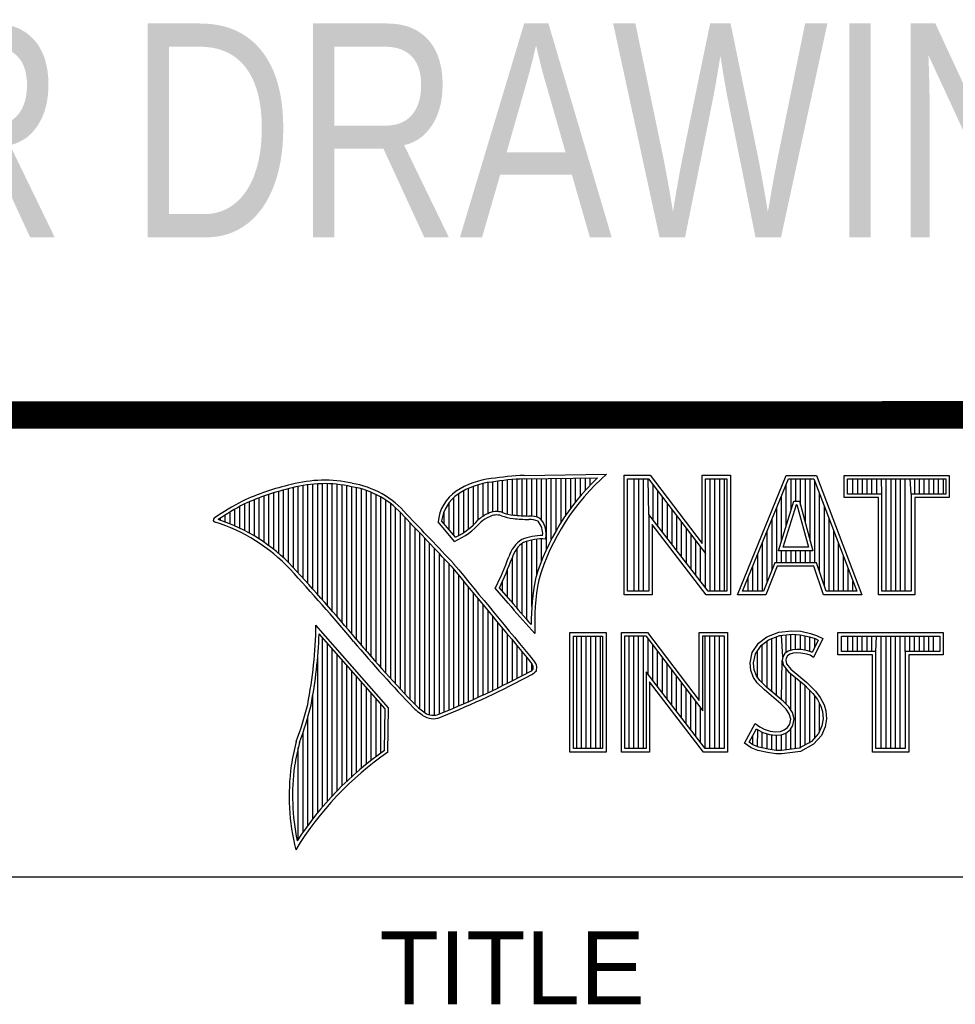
# Model space of a CAD drawing. Header units: inches. Extents: x 0.2 to 16.8, y 0.2 to 10.8.
# Tile 11 of 15: x 13.085 to 13.768, y 1.54 to 2.259. Entities that reach past the tile are written whole.
import ezdxf

# ---------------------------------------------------------------- set-up
doc = ezdxf.new("R2010")
doc.units = ezdxf.units.IN
doc.header["$LTSCALE"] = 0.935
doc.header["$MEASUREMENT"] = 0
doc.layers.get('0').update_dxf_attribs({"linetype": 'CONTINUOUS'})
doc.styles.get("Standard").update_dxf_attribs({"font": 'txt', "width": 0.8})
doc.styles.add('TEXTSTYLE_2', font='txt')

msp = doc.modelspace()

# ---------------------------------------------------------------- linework, layer by layer
at = {"color": 2, "linetype": 'CONTINUOUS'}
for p, q in [((13.42661, 1.89822), (13.42661, 1.92095)), ((13.43017, 1.89946), (13.43017, 1.92144)), ((13.43372, 1.89972), (13.43372, 1.92195)), ((13.43727, 1.89906), (13.43727, 1.9224)), ((13.44083, 1.89795), (13.44083, 1.92278)), ((13.44438, 1.89725), (13.44438, 1.9231)), ((13.44794, 1.89688), (13.44794, 1.92337)), ((13.45149, 1.89664), (13.45149, 1.92357)), ((13.45293, 1.92614), (13.51325, 1.92706)), ((13.453, 1.92364), (13.50667, 1.92446)), ((13.45505, 1.8965), (13.45505, 1.92367)), ((13.4586, 1.89642), (13.4586, 1.92372)), ((13.46216, 1.89573), (13.46216, 1.92378)), ((13.46571, 1.8935), (13.46571, 1.92383)), ((13.46926, 1.87203), (13.46926, 1.92389)), ((13.47282, 1.87938), (13.47282, 1.92394)), ((13.47637, 1.88593), (13.47637, 1.92399)), ((13.47993, 1.89186), (13.47993, 1.92405)), ((13.48348, 1.89728), (13.48348, 1.9241)), ((13.48704, 1.90228), (13.48704, 1.92416)), ((13.49059, 1.90692), (13.49059, 1.92421)), ((13.49415, 1.91125), (13.49415, 1.92427)), ((13.4977, 1.9153), (13.4977, 1.92432)), ((13.50125, 1.9191), (13.50125, 1.92437)), ((13.52607, 1.92627), (13.54513, 1.92627)), ((13.52607, 1.83895), (13.52607, 1.92627)), ((13.5286, 1.92374), (13.54388, 1.92374)), ((13.5286, 1.84148), (13.5286, 1.92374)), ((13.53324, 1.84148), (13.53324, 1.92374)), ((13.53672, 1.84148), (13.53672, 1.92374)), ((13.5402, 1.84148), (13.5402, 1.92374)), ((13.54409, 1.89763), (13.54367, 1.92374)), ((13.54388, 1.92374), (13.58542, 1.86899)), ((13.54513, 1.92627), (13.58289, 1.87651)), ((13.58289, 1.92627), (13.60361, 1.92627)), ((13.58289, 1.87651), (13.58289, 1.92627)), ((13.58542, 1.92374), (13.60109, 1.92374)), ((13.58542, 1.86899), (13.58542, 1.92374)), ((13.58885, 1.84148), (13.58885, 1.92374)), ((13.59233, 1.84148), (13.59233, 1.92374)), ((13.5958, 1.84148), (13.5958, 1.92374)), ((13.59928, 1.84148), (13.59928, 1.92374)), ((13.60109, 1.92374), (13.60109, 1.84148)), ((13.60361, 1.92627), (13.60361, 1.83895)), ((13.60876, 1.83899), (13.6444, 1.92621)), ((13.61252, 1.84151), (13.6461, 1.92368)), ((13.6444, 1.92621), (13.66641, 1.92621)), ((13.6461, 1.92368), (13.66467, 1.92368)), ((13.64793, 1.90055), (13.64793, 1.92368)), ((13.65141, 1.90732), (13.65141, 1.92368)), ((13.65489, 1.90431), (13.65489, 1.92368)), ((13.65836, 1.89153), (13.65836, 1.92368)), ((13.66184, 1.87875), (13.66184, 1.92368)), ((13.66467, 1.92368), (13.69586, 1.84151)), ((13.66531, 1.86235), (13.66531, 1.92199)), ((13.66641, 1.92621), (13.69953, 1.83899)), ((13.68662, 1.92621), (13.76343, 1.92621)), ((13.68662, 1.90994), (13.68662, 1.92621)), ((13.68915, 1.92368), (13.7609, 1.92368)), ((13.68915, 1.91247), (13.68915, 1.92368)), ((13.69312, 1.91247), (13.69312, 1.92368)), ((13.69659, 1.91247), (13.69659, 1.92368)), ((13.70007, 1.91247), (13.70007, 1.92368)), ((13.70354, 1.91247), (13.70354, 1.92368)), ((13.70702, 1.91247), (13.70702, 1.92368)), ((13.71049, 1.91247), (13.71049, 1.92368)), ((13.71434, 1.91247), (13.71397, 1.92368)), ((13.71744, 1.84151), (13.71744, 1.92368)), ((13.72092, 1.84151), (13.72092, 1.92368)), ((13.72439, 1.84151), (13.72439, 1.92368)), ((13.72787, 1.84151), (13.72787, 1.92368)), ((13.73135, 1.84151), (13.73135, 1.92368)), ((13.73571, 1.91247), (13.73482, 1.92368)), ((13.7383, 1.91247), (13.7383, 1.92368)), ((13.74177, 1.91247), (13.74177, 1.92368)), ((13.74525, 1.91247), (13.74525, 1.92368)), ((13.74872, 1.91247), (13.74872, 1.92368)), ((13.7522, 1.91247), (13.7522, 1.92368)), ((13.75567, 1.91247), (13.75567, 1.92368)), ((13.75915, 1.91247), (13.75915, 1.92368)), ((13.7609, 1.92368), (13.7609, 1.91247)), ((13.76343, 1.92621), (13.76343, 1.90994)), ((13.27377, 1.86901), (13.27377, 1.91455)), ((13.27733, 1.86584), (13.27733, 1.91553)), ((13.28088, 1.86243), (13.28088, 1.91642)), ((13.28444, 1.85873), (13.28444, 1.91727)), ((13.28799, 1.85487), (13.28799, 1.91812)), ((13.29154, 1.85098), (13.29154, 1.91881)), ((13.2951, 1.84706), (13.2951, 1.91935)), ((13.29865, 1.84311), (13.29865, 1.91976)), ((13.30221, 1.83913), (13.30221, 1.92002)), ((13.30576, 1.83512), (13.30576, 1.92013)), ((13.30932, 1.83108), (13.30932, 1.92011)), ((13.31287, 1.82701), (13.31287, 1.91995)), ((13.31643, 1.8229), (13.31643, 1.91964)), ((13.31998, 1.81877), (13.31998, 1.91919)), ((13.32353, 1.8146), (13.32353, 1.9186)), ((13.32709, 1.8104), (13.32709, 1.91788)), ((13.33064, 1.80617), (13.33064, 1.91718)), ((13.3342, 1.80197), (13.3342, 1.91628)), ((13.33775, 1.79782), (13.33775, 1.91515)), ((13.34131, 1.79371), (13.34131, 1.91378)), ((13.40884, 1.88443), (13.40884, 1.91496)), ((13.41239, 1.88698), (13.41239, 1.91671)), ((13.41595, 1.89003), (13.41595, 1.91816)), ((13.4195, 1.89369), (13.4195, 1.91934)), ((13.42306, 1.89637), (13.42306, 1.92027)), ((13.54715, 1.89365), (13.54715, 1.91943)), ((13.55062, 1.88913), (13.55062, 1.91485)), ((13.64446, 1.88931), (13.64446, 1.91967)), ((13.25245, 1.88389), (13.25245, 1.90695)), ((13.256, 1.88183), (13.256, 1.90844)), ((13.25955, 1.87962), (13.25955, 1.90983)), ((13.26311, 1.87724), (13.26311, 1.91114)), ((13.26666, 1.87469), (13.26666, 1.91236)), ((13.27022, 1.87195), (13.27022, 1.9135)), ((13.34486, 1.78966), (13.34486, 1.91216)), ((13.34841, 1.78565), (13.34841, 1.91026)), ((13.35197, 1.78168), (13.35197, 1.90806)), ((13.40173, 1.8824), (13.40173, 1.91011)), ((13.40529, 1.88228), (13.40529, 1.91288)), ((13.5541, 1.88461), (13.5541, 1.91027)), ((13.63884, 1.87112), (13.65003, 1.90732)), ((13.64098, 1.87806), (13.64098, 1.91116)), ((13.65003, 1.90732), (13.65407, 1.90732)), ((13.65407, 1.90732), (13.66391, 1.87112)), ((13.66879, 1.85548), (13.66879, 1.91284)), ((13.71181, 1.90994), (13.68662, 1.90994)), ((13.71434, 1.91247), (13.68915, 1.91247)), ((13.71181, 1.83899), (13.71181, 1.90994)), ((13.71434, 1.84151), (13.71434, 1.91247)), ((13.7609, 1.91247), (13.73571, 1.91247)), ((13.73571, 1.91247), (13.73571, 1.84151)), ((13.76343, 1.90994), (13.73824, 1.90994)), ((13.73824, 1.90994), (13.73824, 1.83899)), ((13.23823, 1.89072), (13.23823, 1.89937)), ((13.24178, 1.88921), (13.24178, 1.90148)), ((13.24534, 1.88757), (13.24534, 1.90349)), ((13.24889, 1.8858), (13.24889, 1.90537)), ((13.35552, 1.77776), (13.35552, 1.90551)), ((13.35908, 1.77389), (13.35908, 1.90255)), ((13.39462, 1.89075), (13.39462, 1.89989)), ((13.39818, 1.88658), (13.39818, 1.90616)), ((13.55757, 1.8801), (13.55757, 1.90569)), ((13.56105, 1.87558), (13.56105, 1.90111)), ((13.63751, 1.86235), (13.63751, 1.90266)), ((13.64227, 1.87365), (13.65189, 1.90479)), ((13.65189, 1.90479), (13.65213, 1.90479)), ((13.65213, 1.90479), (13.6606, 1.87365)), ((13.67226, 1.84516), (13.67226, 1.90368)), ((13.23112, 1.89338), (13.23112, 1.89487)), ((13.23467, 1.89211), (13.23467, 1.89717)), ((13.36263, 1.77005), (13.36263, 1.89912)), ((13.36619, 1.76626), (13.36619, 1.89522)), ((13.40222, 1.87796), (13.39013, 1.89218)), ((13.40289, 1.88104), (13.39274, 1.89296)), ((13.58728, 1.84148), (13.54409, 1.89763)), ((13.54409, 1.89763), (13.54409, 1.84148)), ((13.56452, 1.87106), (13.56452, 1.89653)), ((13.63403, 1.85728), (13.63403, 1.89416)), ((13.67574, 1.84151), (13.67574, 1.89453)), ((13.36974, 1.76251), (13.36974, 1.89151)), ((13.3733, 1.75881), (13.3733, 1.88779)), ((13.58603, 1.83895), (13.54661, 1.89019)), ((13.54661, 1.89019), (13.54661, 1.83895)), ((13.568, 1.86654), (13.568, 1.89195)), ((13.57147, 1.86202), (13.57147, 1.88737)), ((13.63056, 1.84863), (13.63056, 1.88565)), ((13.67921, 1.84151), (13.67921, 1.88537)), ((13.37685, 1.75559), (13.37685, 1.88406)), ((13.3804, 1.75292), (13.3804, 1.88032)), ((13.45505, 1.82065), (13.45505, 1.87803)), ((13.4586, 1.83026), (13.4586, 1.87896)), ((13.46216, 1.85354), (13.46216, 1.87953)), ((13.46571, 1.8636), (13.46571, 1.87975)), ((13.57495, 1.85751), (13.57495, 1.88279)), ((13.57843, 1.85299), (13.57843, 1.8782)), ((13.38396, 1.75121), (13.38396, 1.87658)), ((13.38751, 1.75092), (13.38751, 1.87282)), ((13.44794, 1.82881), (13.44794, 1.87298)), ((13.45149, 1.82467), (13.45149, 1.8764)), ((13.5819, 1.84847), (13.5819, 1.87362)), ((13.62708, 1.84151), (13.62708, 1.87715)), ((13.66391, 1.87112), (13.63884, 1.87112)), ((13.64098, 1.86235), (13.64098, 1.87112)), ((13.6606, 1.87365), (13.64227, 1.87365)), ((13.64446, 1.86235), (13.64446, 1.87112)), ((13.64793, 1.86235), (13.64793, 1.87112)), ((13.65141, 1.86235), (13.65141, 1.87112)), ((13.65489, 1.86235), (13.65489, 1.87112)), ((13.65836, 1.86235), (13.65836, 1.87112)), ((13.66184, 1.86235), (13.66184, 1.87112)), ((13.68269, 1.84151), (13.68269, 1.87622)), ((13.39107, 1.7518), (13.39107, 1.86907)), ((13.39462, 1.75332), (13.39462, 1.8653)), ((13.44438, 1.83308), (13.44438, 1.86652)), ((13.58538, 1.84395), (13.58542, 1.86899)), ((13.62361, 1.84151), (13.62361, 1.86864)), ((13.68616, 1.84151), (13.68616, 1.86706)), ((13.39818, 1.75478), (13.39818, 1.86153)), ((13.40173, 1.75627), (13.40173, 1.85744)), ((13.44083, 1.83724), (13.44083, 1.85725)), ((13.62013, 1.84151), (13.62013, 1.86014)), ((13.63607, 1.86235), (13.6277, 1.84151)), ((13.63778, 1.85982), (13.6294, 1.83899)), ((13.66648, 1.86235), (13.63607, 1.86235)), ((13.66466, 1.85982), (13.63778, 1.85982)), ((13.67167, 1.83899), (13.66466, 1.85982)), ((13.67349, 1.84151), (13.66648, 1.86235)), ((13.68964, 1.84151), (13.68964, 1.85791)), ((13.40529, 1.75779), (13.40529, 1.85313)), ((13.43727, 1.84132), (13.43727, 1.84907)), ((13.61666, 1.84151), (13.61666, 1.85163)), ((13.40884, 1.75933), (13.40884, 1.84883)), ((13.41239, 1.76089), (13.41239, 1.84452)), ((13.44136, 1.83283), (13.43192, 1.84365)), ((13.44327, 1.83444), (13.4349, 1.84404)), ((13.69312, 1.84151), (13.69312, 1.84875)), ((13.41595, 1.76248), (13.41595, 1.84021)), ((13.4195, 1.76409), (13.4195, 1.83591)), ((13.54661, 1.83895), (13.52607, 1.83895)), ((13.54409, 1.84148), (13.5286, 1.84148)), ((13.60361, 1.83895), (13.58603, 1.83895)), ((13.60109, 1.84148), (13.58728, 1.84148)), ((13.6294, 1.83899), (13.60876, 1.83899)), ((13.6277, 1.84151), (13.61252, 1.84151)), ((13.69953, 1.83899), (13.67167, 1.83899)), ((13.69586, 1.84151), (13.67349, 1.84151)), ((13.73824, 1.83899), (13.71181, 1.83899)), ((13.73571, 1.84151), (13.71434, 1.84151)), ((13.42306, 1.76573), (13.42306, 1.83161)), ((13.42661, 1.76739), (13.42661, 1.8273)), ((13.43017, 1.76908), (13.43017, 1.823)), ((13.35405, 1.75643), (13.30096, 1.81676)), ((13.43372, 1.7708), (13.43372, 1.8187)), ((13.43727, 1.77254), (13.43727, 1.8144)), ((13.46086, 1.81059), (13.45857, 1.8131)), ((13.35153, 1.7555), (13.30329, 1.81033)), ((13.30576, 1.68403), (13.30576, 1.80752)), ((13.44083, 1.77431), (13.44083, 1.8101)), ((13.48648, 1.81126), (13.51278, 1.81126)), ((13.48648, 1.72404), (13.48648, 1.81126)), ((13.48901, 1.80873), (13.51025, 1.80873)), ((13.48901, 1.72656), (13.48901, 1.80873)), ((13.49139, 1.72656), (13.49139, 1.80873)), ((13.49487, 1.72656), (13.49487, 1.80873)), ((13.49835, 1.72656), (13.49835, 1.80873)), ((13.50182, 1.72656), (13.50182, 1.80873)), ((13.5053, 1.72656), (13.5053, 1.80873)), ((13.50877, 1.72656), (13.50877, 1.80873)), ((13.51025, 1.80873), (13.51025, 1.72656)), ((13.51278, 1.81126), (13.51278, 1.72404)), ((13.52409, 1.81135), (13.54315, 1.81135)), ((13.52409, 1.72404), (13.52409, 1.81135)), ((13.52662, 1.80882), (13.5419, 1.80882)), ((13.52662, 1.72656), (13.52662, 1.80882)), ((13.52962, 1.72656), (13.52962, 1.80882)), ((13.5331, 1.72656), (13.5331, 1.80882)), ((13.53658, 1.72656), (13.53658, 1.80882)), ((13.54005, 1.72656), (13.54005, 1.80882)), ((13.5419, 1.80882), (13.58343, 1.75408)), ((13.54315, 1.81135), (13.58091, 1.76159)), ((13.54353, 1.78086), (13.54353, 1.80667)), ((13.58091, 1.81135), (13.60163, 1.81135)), ((13.58091, 1.76159), (13.58091, 1.81135)), ((13.58343, 1.80882), (13.59911, 1.80882)), ((13.58343, 1.75408), (13.58343, 1.80882)), ((13.58523, 1.72656), (13.58523, 1.80882)), ((13.58871, 1.72656), (13.58871, 1.80882)), ((13.59218, 1.72656), (13.59218, 1.80882)), ((13.59566, 1.72656), (13.59566, 1.80882)), ((13.59911, 1.80882), (13.59911, 1.72656)), ((13.60163, 1.81135), (13.60163, 1.72404)), ((13.62416, 1.8037), (13.63031, 1.8082)), ((13.62601, 1.80192), (13.63154, 1.80597)), ((13.63031, 1.8082), (13.63901, 1.81165)), ((13.63154, 1.80597), (13.63962, 1.80917)), ((13.63389, 1.76816), (13.63389, 1.8069)), ((13.63736, 1.76525), (13.63736, 1.80828)), ((13.63901, 1.81165), (13.6486, 1.8127)), ((13.63962, 1.80917), (13.64865, 1.81016)), ((13.6418, 1.79346), (13.64084, 1.80931)), ((13.64431, 1.79666), (13.64431, 1.80969)), ((13.64779, 1.79834), (13.64779, 1.81007)), ((13.6486, 1.8127), (13.65505, 1.81225)), ((13.64865, 1.81016), (13.6547, 1.80974)), ((13.65127, 1.79895), (13.65127, 1.80998)), ((13.6547, 1.80974), (13.66143, 1.80831)), ((13.65474, 1.7989), (13.65474, 1.80973)), ((13.65505, 1.81225), (13.6621, 1.81075)), ((13.65822, 1.7983), (13.65822, 1.80899)), ((13.66143, 1.80831), (13.6655, 1.8069)), ((13.66169, 1.79744), (13.66169, 1.80822)), ((13.6621, 1.81075), (13.66645, 1.80925)), ((13.66783, 1.80581), (13.66334, 1.79682)), ((13.67125, 1.807), (13.66435, 1.79321)), ((13.66517, 1.80049), (13.66517, 1.80702)), ((13.6655, 1.8069), (13.66783, 1.80581)), ((13.66645, 1.80925), (13.67125, 1.807)), ((13.68221, 1.81126), (13.75902, 1.81126)), ((13.68221, 1.79499), (13.68221, 1.81126)), ((13.68474, 1.80873), (13.75649, 1.80873)), ((13.68474, 1.79752), (13.68474, 1.80873)), ((13.6895, 1.79752), (13.6895, 1.80873)), ((13.69297, 1.79752), (13.69297, 1.80873)), ((13.69645, 1.79752), (13.69645, 1.80873)), ((13.69992, 1.79752), (13.69992, 1.80873)), ((13.7034, 1.79752), (13.7034, 1.80873)), ((13.70687, 1.79752), (13.70687, 1.80873)), ((13.70993, 1.79752), (13.71035, 1.80873)), ((13.71382, 1.72656), (13.71382, 1.80873)), ((13.7173, 1.72656), (13.7173, 1.80873)), ((13.72077, 1.72656), (13.72077, 1.80873)), ((13.72425, 1.72656), (13.72425, 1.80873)), ((13.72773, 1.72656), (13.72773, 1.80873)), ((13.7313, 1.79752), (13.7312, 1.80873)), ((13.73468, 1.79752), (13.73468, 1.80873)), ((13.73815, 1.79752), (13.73815, 1.80873)), ((13.74163, 1.79752), (13.74163, 1.80873)), ((13.7451, 1.79752), (13.7451, 1.80873)), ((13.74858, 1.79752), (13.74858, 1.80873)), ((13.75205, 1.79752), (13.75205, 1.80873)), ((13.75649, 1.80873), (13.75649, 1.79752)), ((13.75902, 1.81126), (13.75902, 1.79499)), ((13.30932, 1.68812), (13.30932, 1.80348)), ((13.31287, 1.69203), (13.31287, 1.79944)), ((13.44438, 1.77611), (13.44438, 1.8058)), ((13.44794, 1.77793), (13.44794, 1.8015)), ((13.547, 1.77634), (13.547, 1.80209)), ((13.61951, 1.79681), (13.62416, 1.8037)), ((13.62189, 1.79581), (13.62601, 1.80192)), ((13.62694, 1.77451), (13.62694, 1.8026)), ((13.63041, 1.77104), (13.63041, 1.80515)), ((13.649, 1.79869), (13.64582, 1.79776)), ((13.65213, 1.79904), (13.649, 1.79869)), ((13.65537, 1.79887), (13.65213, 1.79904)), ((13.66018, 1.79791), (13.65537, 1.79887)), ((13.30221, 1.67974), (13.30221, 1.79289)), ((13.31643, 1.69577), (13.31643, 1.7954)), ((13.45149, 1.77978), (13.45149, 1.7972)), ((13.45505, 1.78166), (13.45505, 1.7929)), ((13.55048, 1.77182), (13.55048, 1.79751)), ((13.55395, 1.76731), (13.55395, 1.79293)), ((13.61801, 1.78931), (13.61951, 1.79681)), ((13.62056, 1.78919), (13.62189, 1.79581)), ((13.62346, 1.778), (13.62346, 1.79815)), ((13.6418, 1.79346), (13.64155, 1.79096)), ((13.64343, 1.79602), (13.6418, 1.79346)), ((13.64582, 1.79776), (13.64343, 1.79602)), ((13.64425, 1.79261), (13.6441, 1.79111)), ((13.6453, 1.79426), (13.64425, 1.79261)), ((13.64695, 1.79546), (13.6453, 1.79426)), ((13.6495, 1.79621), (13.64695, 1.79546)), ((13.6522, 1.79651), (13.6495, 1.79621)), ((13.65505, 1.79636), (13.6522, 1.79651)), ((13.65955, 1.79546), (13.65505, 1.79636)), ((13.66195, 1.79471), (13.65955, 1.79546)), ((13.66302, 1.79702), (13.66018, 1.79791)), ((13.66435, 1.79321), (13.66195, 1.79471)), ((13.66334, 1.79682), (13.66302, 1.79702)), ((13.7074, 1.79499), (13.68221, 1.79499)), ((13.70993, 1.79752), (13.68474, 1.79752)), ((13.7074, 1.72404), (13.7074, 1.79499)), ((13.70993, 1.72656), (13.70993, 1.79752)), ((13.75649, 1.79752), (13.7313, 1.79752)), ((13.7313, 1.79752), (13.7313, 1.72656)), ((13.75902, 1.79499), (13.73383, 1.79499)), ((13.73383, 1.79499), (13.73383, 1.72404)), ((13.31998, 1.69935), (13.31998, 1.79136)), ((13.32353, 1.70279), (13.32353, 1.78732)), ((13.4586, 1.78369), (13.4586, 1.7886)), ((13.55743, 1.76279), (13.55743, 1.78835)), ((13.61861, 1.78361), (13.61801, 1.78931)), ((13.62109, 1.78421), (13.62056, 1.78919)), ((13.64084, 1.76235), (13.64155, 1.79096)), ((13.64155, 1.79096), (13.64237, 1.78728)), ((13.64237, 1.78728), (13.64605, 1.78273)), ((13.6441, 1.79111), (13.6447, 1.78841)), ((13.64431, 1.75909), (13.64431, 1.78487)), ((13.6447, 1.78841), (13.64785, 1.78451)), ((13.64785, 1.78451), (13.6594, 1.77492)), ((13.32709, 1.70609), (13.32709, 1.78328)), ((13.33064, 1.70926), (13.33064, 1.77924)), ((13.5853, 1.72656), (13.5421, 1.78271)), ((13.5421, 1.78271), (13.5421, 1.72656)), ((13.5609, 1.75827), (13.5609, 1.78377)), ((13.56438, 1.75375), (13.56438, 1.77919)), ((13.62056, 1.77852), (13.61861, 1.78361)), ((13.62326, 1.77462), (13.62056, 1.77852)), ((13.62281, 1.77971), (13.62109, 1.78421)), ((13.62521, 1.77625), (13.62281, 1.77971)), ((13.64605, 1.78273), (13.6577, 1.77305)), ((13.64779, 1.75478), (13.64779, 1.78128)), ((13.65127, 1.72649), (13.65127, 1.77839)), ((13.3342, 1.7123), (13.3342, 1.77521)), ((13.33775, 1.71523), (13.33775, 1.77117)), ((13.58405, 1.72404), (13.54463, 1.77528)), ((13.54463, 1.77528), (13.54463, 1.72404)), ((13.56785, 1.74924), (13.56785, 1.77461)), ((13.57133, 1.74472), (13.57133, 1.77003)), ((13.62851, 1.76937), (13.62326, 1.77462)), ((13.63021, 1.77124), (13.62521, 1.77625)), ((13.64221, 1.76119), (13.63021, 1.77124)), ((13.65474, 1.72695), (13.65474, 1.77551)), ((13.6577, 1.77305), (13.66075, 1.77)), ((13.65822, 1.72924), (13.65822, 1.77253)), ((13.6594, 1.77492), (13.66255, 1.77177)), ((13.66075, 1.77), (13.66378, 1.76682)), ((13.66255, 1.77177), (13.6657, 1.76847)), ((13.29865, 1.67524), (13.29865, 1.76538)), ((13.34131, 1.71804), (13.34131, 1.76713)), ((13.34486, 1.72075), (13.34486, 1.76309)), ((13.57481, 1.7402), (13.57481, 1.76545)), ((13.64051, 1.75933), (13.62851, 1.76937)), ((13.66169, 1.73062), (13.66169, 1.76901)), ((13.66378, 1.76682), (13.66715, 1.76247)), ((13.66517, 1.73446), (13.66517, 1.76504)), ((13.6657, 1.76847), (13.6693, 1.76383)), ((13.6693, 1.76383), (13.672, 1.75843)), ((13.34841, 1.72336), (13.34841, 1.75905)), ((13.35097, 1.72517), (13.35153, 1.7555)), ((13.35345, 1.72385), (13.35405, 1.75643)), ((13.57828, 1.73568), (13.57828, 1.76087)), ((13.58176, 1.73117), (13.58176, 1.75628)), ((13.6444, 1.75543), (13.64051, 1.75933)), ((13.6464, 1.75701), (13.64221, 1.76119)), ((13.64899, 1.75286), (13.6464, 1.75701)), ((13.66715, 1.76247), (13.66965, 1.75748)), ((13.66864, 1.7383), (13.66864, 1.75949)), ((13.66965, 1.75748), (13.67085, 1.7536)), ((13.672, 1.75843), (13.67335, 1.75408)), ((13.2951, 1.67051), (13.2951, 1.7497)), ((13.64665, 1.75183), (13.6444, 1.75543)), ((13.6477, 1.74808), (13.64665, 1.75183)), ((13.6503, 1.74818), (13.64899, 1.75286)), ((13.67126, 1.74834), (13.67046, 1.74326)), ((13.67085, 1.7536), (13.67126, 1.74834)), ((13.67335, 1.75408), (13.6738, 1.74823)), ((13.61396, 1.73039), (13.62176, 1.74479)), ((13.62176, 1.74479), (13.62506, 1.74239)), ((13.62506, 1.74239), (13.62836, 1.74074)), ((13.6429, 1.74014), (13.64545, 1.74194)), ((13.64545, 1.74194), (13.64695, 1.74434)), ((13.64695, 1.74434), (13.6477, 1.74808)), ((13.64733, 1.74017), (13.64934, 1.74339)), ((13.64934, 1.74339), (13.6503, 1.74818)), ((13.67046, 1.74326), (13.6679, 1.73749)), ((13.6729, 1.74254), (13.67005, 1.73609)), ((13.6738, 1.74823), (13.6729, 1.74254)), ((13.29154, 1.66553), (13.29154, 1.73835)), ((13.61728, 1.73122), (13.6226, 1.74105)), ((13.61999, 1.72939), (13.61999, 1.73621)), ((13.6226, 1.74105), (13.62374, 1.74022)), ((13.62346, 1.72778), (13.62374, 1.74022)), ((13.62374, 1.74022), (13.62738, 1.7384)), ((13.62694, 1.72704), (13.62694, 1.73855)), ((13.62738, 1.7384), (13.63214, 1.73676)), ((13.62836, 1.74074), (13.63271, 1.73924)), ((13.63041, 1.72626), (13.63041, 1.73736)), ((13.63214, 1.73676), (13.63657, 1.73625)), ((13.63271, 1.73924), (13.63661, 1.73879)), ((13.63389, 1.72573), (13.63389, 1.73656)), ((13.63657, 1.73625), (13.64078, 1.7366)), ((13.63661, 1.73879), (13.64021, 1.73909)), ((13.63736, 1.72521), (13.63736, 1.73616)), ((13.64021, 1.73909), (13.6429, 1.74014)), ((13.64078, 1.7366), (13.64411, 1.7379)), ((13.64084, 1.72511), (13.64084, 1.73661)), ((13.64411, 1.7379), (13.64733, 1.74017)), ((13.64431, 1.72557), (13.64431, 1.73797)), ((13.64779, 1.72603), (13.64779, 1.74049)), ((13.6679, 1.73749), (13.66275, 1.7318)), ((13.67005, 1.73609), (13.66435, 1.72979)), ((13.28799, 1.66026), (13.28799, 1.7273)), ((13.61891, 1.7271), (13.61396, 1.73039)), ((13.6201, 1.72934), (13.61728, 1.73122)), ((13.62371, 1.72515), (13.61891, 1.7271)), ((13.62445, 1.72757), (13.6201, 1.72934)), ((13.63121, 1.72614), (13.62445, 1.72757)), ((13.65394, 1.72684), (13.64098, 1.72513)), ((13.66275, 1.7318), (13.65394, 1.72684)), ((13.66435, 1.72979), (13.65475, 1.7244)), ((13.51278, 1.72404), (13.48648, 1.72404)), ((13.51025, 1.72656), (13.48901, 1.72656)), ((13.54463, 1.72404), (13.52409, 1.72404)), ((13.5421, 1.72656), (13.52662, 1.72656)), ((13.60163, 1.72404), (13.58405, 1.72404)), ((13.59911, 1.72656), (13.5853, 1.72656)), ((13.63076, 1.72365), (13.62371, 1.72515)), ((13.63676, 1.72275), (13.63076, 1.72365)), ((13.63699, 1.72527), (13.63121, 1.72614)), ((13.64111, 1.7226), (13.63676, 1.72275)), ((13.64098, 1.72513), (13.63699, 1.72527)), ((13.65475, 1.7244), (13.64111, 1.7226)), ((13.73383, 1.72404), (13.7074, 1.72404)), ((13.7313, 1.72656), (13.70993, 1.72656)), ((13.06532, 1.63288), (16.75003, 1.63288))]:
    msp.add_line(p, q, dxfattribs=at)
at = {"color": 7, "linetype": 'CONTINUOUS', "const_width": 0.02}
msp.add_lwpolyline([(11.47181, 1.97017), (16.75, 1.97072)], dxfattribs=at)
at = {"color": 2, "linetype": 'CONTINUOUS'}
for centre, radius, start, end in [((13.30696, 1.83024), 0.0924, 77.28123, 105.0674), ((13.43544, 1.8654), 0.05875, 96.30074, 123.16833), ((13.43544, 1.8654), 0.05625, 96.24482, 123.12649), ((13.46164, 1.71381), 0.2125, 92.34774, 98.83694), ((13.46164, 1.71381), 0.21, 92.35648, 98.85215), ((13.6217, 1.80282), 0.16742, 133.40156, 163.45729), ((13.6217, 1.80282), 0.16492, 131.11944, 163.41344), ((13.32159, 1.74678), 0.17696, 102.61616, 114.85138), ((13.32159, 1.74678), 0.17445, 102.59854, 114.8293), ((13.30696, 1.83024), 0.0899, 77.23252, 105.10138), ((13.31672, 1.85517), 0.06355, 40.16477, 80.84234), ((13.31672, 1.85517), 0.06605, 40.23363, 80.77381), ((13.42128, 1.88893), 0.03132, 125.03263, 174.04731), ((13.34469, 1.72355), 0.20804, 117.93456, 124.56901), ((13.42128, 1.88893), 0.02882, 125.11271, 171.95579), ((13.34469, 1.72355), 0.20554, 117.95333, 124.03672), ((13.43297, 1.88573), 0.01401, 72.6167, 117.38928), ((13.22745, 1.89354), 0.00155, 121.35241, 265.80295), ((13.1892, 1.77053), 0.12981, 43.16665, 71.84991), ((9.40027, -1.90184), 5.49056, 43.24659, 43.76754), ((9.40027, -1.90184), 5.49306, 43.24574, 43.76673), ((13.37956, 1.92888), 0.05323, 295.99548, 318.5906), ((13.43621, 1.87527), 0.02486, 112.91918, 132.2696), ((13.43621, 1.87527), 0.02236, 112.6635, 131.92934), ((13.43297, 1.88573), 0.01151, 72.93864, 117.86399), ((13.4494, 1.93175), 0.03737, 249.55533, 263.16741), ((13.4494, 1.93175), 0.03487, 249.44206, 263.13397), ((13.45847, 2.02567), 0.13171, 264.112, 269.10191), ((13.45847, 2.02567), 0.12921, 264.12125, 269.07042), ((13.45706, 1.87884), 0.01764, 64.46566, 92.25069), ((13.45706, 1.87884), 0.01514, 66.31988, 92.50203), ((13.45226, 1.88343), 0.01431, 355.29927, 40.45), ((13.45226, 1.88343), 0.01681, 347.11859, 42.40459), ((13.1892, 1.77053), 0.12731, 43.16665, 72.57035), ((13.37956, 1.92888), 0.05573, 293.99221, 318.44329), ((13.46381, 1.86004), 0.02298, 122.696, 163.50087), ((13.46628, 1.84233), 0.03993, 89.6555, 111.87276), ((13.46628, 1.84233), 0.03743, 86.37714, 111.50552), ((13.46381, 1.86004), 0.02048, 123.35042, 163.71723), ((13.22645, 1.94562), 0.22937, 333.60713, 339.84173), ((13.22645, 1.94562), 0.23187, 334.02045, 339.86208), ((12.2454, 0.89881), 1.41208, 39.91497, 42.76606), ((12.24514, 0.89858), 1.41493, 39.91549, 42.76646), ((65.65147, 44.96661), 67.738, 219.521915, 219.600266), ((65.65147, 44.96661), 67.7355, 219.521847, 219.600368), ((13.63048, 1.81832), 0.17229, 169.23802, 180.37507), ((13.63048, 1.81832), 0.16979, 169.28062, 182.60745), ((13.73386, 2.07061), 0.37696, 219.10944, 223.08928), ((13.73386, 2.07061), 0.37446, 219.10281, 222.59283), ((12.96474, 1.82251), 0.33627, 349.08552, 359.02075), ((12.96474, 1.82251), 0.33877, 349.0755, 357.93971), ((14.0519, 2.41283), 0.94247, 220.04277, 224.00772), ((14.0519, 2.41283), 0.94497, 220.0426, 224.01185), ((13.45093, 1.79431), 0.0131, 299.25537, 311.26656), ((13.44621, 1.78019), 0.01498, 26.36685, 33.89706), ((13.44509, 1.78607), 0.01457, 353.68959, 3.05291), ((13.44621, 1.78019), 0.01748, 24.6833, 34.32084), ((13.44509, 1.78607), 0.01707, 350.48075, 4.78094), ((13.14464, 2.36485), 0.66065, 291.98682, 298.2489), ((13.14464, 2.36485), 0.66315, 291.99886, 298.25072), ((13.45093, 1.79431), 0.0156, 299.17127, 314.80636), ((13.07775, 1.81151), 0.22347, 339.0707, 346.3663), ((13.07775, 1.81151), 0.22597, 339.10894, 346.38136), ((13.41341, 1.8005), 0.06041, 227.09351, 236.92146), ((13.41341, 1.8005), 0.05791, 227.15939, 236.78824), ((13.38665, 1.762), 0.01361, 242.84885, 298.05148), ((13.38665, 1.762), 0.01111, 243.48954, 298.69918), ((13.49561, 1.6793), 0.2156, 165.93567, 170.68559), ((13.49561, 1.6793), 0.2131, 165.97576, 170.67578), ((13.48781, 1.52939), 0.23636, 124.64296, 148.55647), ((13.48781, 1.52939), 0.23886, 124.95107, 147.09813), ((13.44694, 1.69217), 0.16556, 172.35618, 193.79577), ((13.44694, 1.69217), 0.16306, 172.36898, 191.68679)]:
    msp.add_arc(centre, radius, start, end, dxfattribs=at)

# ---------------------------------------------------------------- texts
at = {"color": 7, "linetype": 'CONTINUOUS', "insert": (13.06681, 2.25637), "char_height": 0.15625, "width": 2, "attachment_point": 2, "line_spacing_factor": 0.9}
msp.add_mtext('CUSTOMER DRAWING', dxfattribs=at)
at = {"color": 2, "linetype": 'CONTINUOUS', "insert": (13.34735, 1.59295), "char_height": 0.053254, "width": 0.26627, "attachment_point": 1, "line_spacing_factor": 0.9, "style": 'TEXTSTYLE_2'}
msp.add_mtext('TITLE', dxfattribs=at)

doc.saveas('drawing.dxf')
